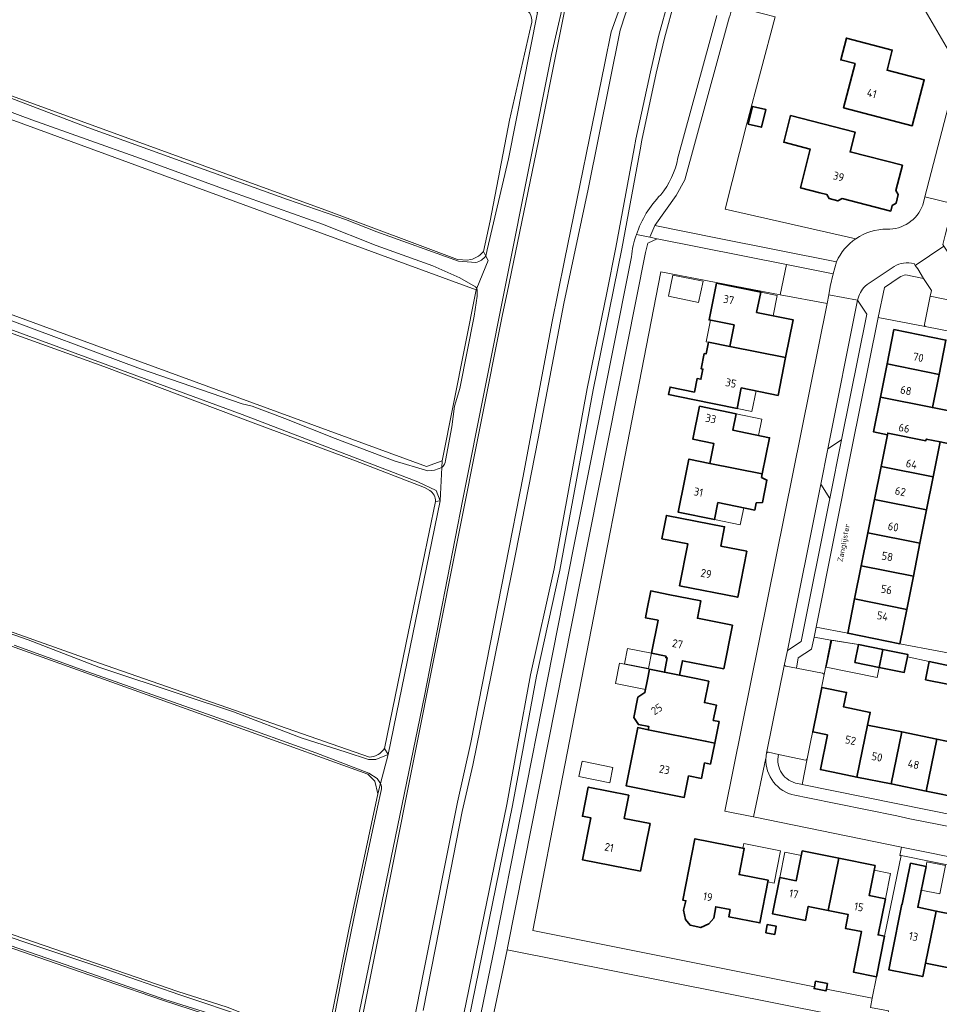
# Model space of a CAD drawing. Header units: metres. Extents: x 149984 to 156489, y 469398 to 478068.
# Tile 247 of 256: x 153079 to 153234, y 472280 to 472446. Entities that reach past the tile are written whole.
import ezdxf
from ezdxf.enums import TextEntityAlignment as Align

# ---------------------------------------------------------------- set-up
doc = ezdxf.new("R2010")
doc.units = ezdxf.units.M
doc.header["$LTSCALE"] = 0.75
for name, color, linetype, lineweight in [('B-WE-GR-BEPLANTING_CULTUUR_HEESTERS-GV', 252, 'Continuous', 18), ('B-WE-GR-BEPLANTING_CULTUUR_ROOS-GV', 252, 'Continuous', 18), ('B-WE-GR-GRAS-GV', 252, 'Continuous', 13), ('B-WE-OG-BEBOUWING-GV', 6, 'Continuous', 35), ('B-WE-OG-BEBOUWING-T18', 1, 'Continuous', 18), ('B-WE-OG-BEBOUWING_LUIFEL-GV', 6, 'Continuous', 18), ('B-WE-OG-BEBOUWING_OVERBOUWING-GV', 6, 'Continuous', 18), ('B-WE-OG-TERREIN_BEGROEID-GV', 252, 'Continuous', 18), ('B-WE-OG-TERREIN_ERF-GV', 252, 'Continuous', 18), ('B-WE-OG-TERREIN_OEVER-GV', 252, 'Continuous', 18), ('B-WE-OG-TOPOGRAFIE-T18', 7, 'Continuous', 18), ('B-WE-OG-WATER_MEER-GV', 252, 'Continuous', 18), ('B-WE-OG-WATER_SLOOT-GV', 252, 'Continuous', 18), ('B-WE-VH-GESLOTENVERHARDING_ASFALT-GV', 252, 'Continuous', 18), ('B-WE-VH-OPENVERHARDING_BETONSTRAATSTEEN-GV', 252, 'Continuous', 18), ('B-WE-VH-OPENVERHARDING_TEGEL-GV', 252, 'Continuous', 18)]:
    doc.layers.add(name, color=color, linetype=linetype, lineweight=lineweight)
doc.styles.add('NLCS-ISO-M500-T18', font='NLCS-ISO.ttf', dxfattribs={"height": 0.9})
doc.styles.add('NLCS-ISO-M750-T18', font='NLCS-ISO.ttf', dxfattribs={"height": 1.35})

msp = doc.modelspace()

# ---------------------------------------------------------------- linework, layer by layer
at = {"layer": 'B-WE-GR-BEPLANTING_CULTUUR_HEESTERS-GV', "flags": 128}
for points in [[(153222.247, 472279.59), (153222.56, 472281.139), (153214.835, 472282.68), (153214.771, 472282.359), (153212.774, 472282.761), (153212.838, 472283.078), (153165.363, 472292.547), (153170.384, 472318.389), (153186.923, 472403.516), (153207.067, 472399.655), (153208.115, 472404.782), (153186.32, 472409.13), (153184.757, 472408.348), (153184.34, 472406.78), (153173.33, 472351.35), (153161.13, 472289.62), (153161.066, 472289.318), (153215.885, 472278.404)], [(153227.126, 472402.596), (153224.602, 472400.901), (153223.58, 472395.838), (153231.497, 472394.345)], [(153231.348, 472394.645), (153232.328, 472399.428), (153232.521, 472400.4), (153231.222, 472402.434), (153228.206, 472403.026)], [(153214.435, 472335.684), (153215.595, 472341.476), (153212.771, 472341.998), (153212.353, 472339.971), (153210.078, 472338.471), (153209.784, 472336.744), (153214.184, 472335.893)], [(153211.342, 472321.272), (153206.768, 472322.226)], [(153210.019, 472317.306), (153210.78, 472317.153), (153211.588, 472321.469)]]:
    msp.add_lwpolyline(points, dxfattribs=at)
at = {"layer": 'B-WE-GR-BEPLANTING_CULTUUR_HEESTERS-GV'}
for points in [[(153228.206, 472403.026, 0.1575076), (153227.126, 472402.596)], [(153231.497, 472394.345, -0.3097478), (153231.348, 472394.645)], [(153214.184, 472335.893, -0.23481), (153214.435, 472335.684)], [(153206.768, 472322.226, 0.4384814), (153210.019, 472317.306)], [(153211.588, 472321.469, -0.3592682), (153211.342, 472321.272)]]:
    msp.add_lwpolyline(points, format="xyb", dxfattribs=at)
at = {"layer": 'B-WE-GR-BEPLANTING_CULTUUR_HEESTERS-GV', "flags": 128}
msp.add_lwpolyline([(153215.067, 472373.725), (153213.893, 472367.755), (153215.435, 472365.374), (153217.387, 472375.246)], close=True, dxfattribs=at)
at = {"layer": 'B-WE-GR-BEPLANTING_CULTUUR_ROOS-GV', "flags": 128}
msp.add_lwpolyline([(153207.067, 472399.655), (153214.955, 472398.225), (153215.245, 472399.663), (153215.499, 472401.06), (153215.972, 472403.215), (153208.115, 472404.782)], close=True, dxfattribs=at)
at = {"layer": 'B-WE-GR-GRAS-GV', "flags": 128}
for points in [[(153257.652, 472791.077), (153256.784, 472786.899), (153255.339, 472781.377), (153250.041, 472760.128), (153212.03, 472609.217), (153183.846, 472500), (153177.196, 472474.23), (153171.9, 472453.441), (153169.193, 472439.891), (153166.679, 472427.204), (153161.054, 472400), (153160.297, 472396.34), (153130.307, 472245.91), (153100.802, 472100), (153080.796, 472000), (153073.779, 471964.922)], [(153144.19, 472271.412), (153146.946, 472285.481), (153152.689, 472314.192), (153154.928, 472324.241), (153160.785, 472353.929), (153163.771, 472369.088), (153168.595, 472394.871), (153170.719, 472405.437), (153177.495, 472438.685), (153178.586, 472443.968), (153180.998, 472450.743), (153187.487, 472476.297), (153190.53, 472488.642), (153198.35, 472518.64), (153206.26, 472550.57), (153208.23, 472558.43), (153211.3, 472571.94), (153216.32, 472590.81), (153219.8, 472604.03), (153220.66, 472607.61), (153222.16, 472613.48), (153228.46, 472637.25)], [(153139.295, 472315.607), (153138.766, 472317.724), (153137.575, 472318.915), (153117.334, 472326.191), (153072.355, 472342.33), (153028.964, 472358.073), (152979.09, 472375.006), (152931.332, 472392.204), (152895.746, 472404.904), (152855, 472419.589), (152824.441, 472430.833), (152822.471, 472431.522), (152818.57, 472432.886), (152797.585, 472440.226), (152766.215, 472451.254), (152755.5, 472454.666), (152741.233, 472459.53), (152727.222, 472464.456), (152715.355, 472468.557), (152706.361, 472471.484)], [(153157.065, 472406.98), (153158.205, 472412.147), (153161.456, 472429.087), (153165.092, 472445.137)], [(153068.418, 472436.529), (153130.951, 472413.784), (153152.707, 472405.625), (153154.435, 472405.535)], [(152823.108, 472433.457), (152847.316, 472424.939), (152883.645, 472411.567), (152965.653, 472382.1), (153027.07, 472360.8), (153092.393, 472337.606), (153137.844, 472321.759)], [(153148.019, 472366.7), (153147.106, 472367.223), (153135.532, 472371.666), (153118.745, 472377.915), (153093.116, 472387.582), (153074.975, 472394.1)], [(153140.396, 472323.242), (153144.43, 472342.949), (153146.855, 472354.532), (153148.97, 472364.82)], [(153074.34, 472292.985), (153105.56, 472282.27), (153113.895, 472279.624), (153119.583, 472277.375), (153129.505, 472275.391), (153131.093, 472276.184), (153131.887, 472280.021), (153134.4, 472292.721), (153139.295, 472315.607)], [(153069.28, 472257.861), (153108.968, 472244.5), (153120.742, 472241.193), (153123.255, 472240.531), (153124.446, 472241.722), (153125.769, 472248.204), (153130.134, 472269.503), (153129.473, 472272.017), (153128.622, 472272.338), (153115.193, 472276.751), (153110.088, 472278.528), (153103.007, 472280.788), (153093.529, 472284.096), (153055.39, 472297.284)]]:
    msp.add_lwpolyline(points, dxfattribs=at)
msp.add_lwpolyline([(152725.728, 472525.204), (153147.486, 472370.76), (153150.127, 472371.696), (153155.816, 472400.535), (152875.981, 472503.063), (152735.821, 472556.445), (152724.422, 472525.682)], close=True, dxfattribs=at)
at = {"layer": 'B-WE-GR-GRAS-GV'}
for points in [[(153165.092, 472445.137, 0.4017154), (153163.894, 472447.891)], [(153154.435, 472405.535, 0.2019417), (153157.065, 472406.98)], [(153148.97, 472364.82, 0.276788), (153148.019, 472366.7)], [(153137.844, 472321.759, 0.2493342), (153140.396, 472323.242)]]:
    msp.add_lwpolyline(points, format="xyb", dxfattribs=at)
at = {"layer": 'B-WE-OG-BEBOUWING-GV', "flags": 128}
for points in [[(153217.716, 472431.172), (153229.313, 472428.146), (153231.331, 472435.881), (153225.05, 472437.52), (153225.933, 472440.905), (153218.201, 472442.922), (153217.243, 472439.251), (153219.66, 472438.621)], [(153201.674, 472428.435), (153203.899, 472427.902), (153204.616, 472430.898), (153202.39, 472431.431)], [(153225.669, 472413.767), (153225.906, 472414.711), (153226.572, 472415.117), (153226.94, 472416.581), (153226.543, 472417.244), (153227.638, 472421.49), (153218.838, 472423.761), (153219.691, 472427.069), (153208.814, 472429.875), (153207.651, 472425.366), (153212.132, 472424.21), (153210.455, 472417.713), (153213.745, 472416.863), (153214.926, 472416.558), (153215.325, 472415.878), (153216.789, 472415.498), (153217.469, 472415.897)], [(153207.971, 472389.08), (153209.257, 472395.446), (153203.076, 472396.695), (153203.769, 472400.126), (153196.329, 472401.629), (153195.078, 472395.435), (153199.288, 472394.584), (153198.556, 472390.961)], [(153225.061, 472388.018), (153233.826, 472386.251), (153234.982, 472392.037), (153226.217, 472393.803)], [(153207.971, 472389.08), (153198.556, 472390.961), (153194.968, 472391.678), (153194.569, 472389.716), (153194.262, 472389.779), (153193.741, 472387.215), (153194.049, 472387.153), (153193.699, 472385.429), (153193.066, 472385.557), (153192.609, 472383.293), (153188.513, 472384.12), (153188.256, 472382.845), (153192.351, 472382.018), (153199.787, 472380.516), (153200.485, 472383.972), (153206.686, 472382.719)], [(153233.826, 472386.251), (153225.061, 472388.018), (153223.944, 472382.428), (153232.709, 472380.661)], [(153225.186, 472376.378), (153231.592, 472375.072), (153231.647, 472375.347), (153234.011, 472374.874), (153235.554, 472374.565), (153236.617, 472379.879), (153232.709, 472380.661), (153223.944, 472382.428), (153222.775, 472376.574), (153225.131, 472376.103)], [(153195.183, 472371.264), (153204.031, 472369.494), (153205.279, 472375.594), (153199.051, 472376.868), (153199.615, 472379.622), (153193.462, 472380.881), (153192.331, 472375.35), (153195.871, 472374.626)], [(153231.592, 472375.072), (153225.186, 472376.378), (153225.131, 472376.103), (153224.062, 472370.758), (153232.841, 472369.019), (153234.011, 472374.874), (153231.647, 472375.347)], [(153203.031, 472364.602), (153204.082, 472364.696), (153204.817, 472368.44), (153203.911, 472368.908), (153204.031, 472369.494), (153195.183, 472371.264), (153191.676, 472371.982), (153190.988, 472368.62), (153189.848, 472363.048), (153195.982, 472361.793), (153196.566, 472364.652), (153202.781, 472363.381)], [(153232.841, 472369.019), (153224.062, 472370.758), (153222.945, 472365.168), (153231.724, 472363.429)], [(153230.607, 472357.841), (153231.724, 472363.429), (153222.945, 472365.168), (153221.828, 472359.58)], [(153190.095, 472350.646), (153199.91, 472348.715), (153201.435, 472356.471), (153197.055, 472357.332), (153197.693, 472360.576), (153187.893, 472362.503), (153187.119, 472358.569), (153191.484, 472357.71)], [(153220.71, 472353.991), (153229.49, 472352.252), (153230.607, 472357.841), (153221.828, 472359.58)], [(153220.71, 472353.991), (153219.596, 472348.416), (153228.373, 472346.662), (153229.49, 472352.252)], [(153184.64, 472346.728), (153184.348, 472345.257), (153186.476, 472344.834), (153185.37, 472339.263), (153187.822, 472338.776), (153187.773, 472338.531), (153188.038, 472338.478), (153187.559, 472336.069), (153190.094, 472335.559), (153190.59, 472338.018), (153197.557, 472336.649), (153199.002, 472343.999), (153193.115, 472345.156), (153193.693, 472348.1), (153188.204, 472349.181), (153185.244, 472349.769)], [(153219.596, 472348.416), (153218.439, 472342.63), (153227.217, 472340.876), (153228.373, 472346.662)], [(153223.727, 472336.893), (153224.336, 472339.901), (153220.259, 472340.728), (153219.649, 472337.719)], [(153224.336, 472339.901), (153223.727, 472336.893), (153227.951, 472336.037), (153228.478, 472338.64), (153228.56, 472339.045)], [(153231.549, 472334.81), (153235.261, 472334.057), (153235.882, 472337.114), (153232.17, 472337.867)], [(153190.094, 472335.559), (153187.559, 472336.069), (153185.052, 472336.574), (153184.705, 472334.849), (153184.263, 472332.653), (153183.097, 472331.878), (153182.403, 472328.427), (153183.178, 472327.261), (153184.932, 472326.908), (153184.826, 472326.384), (153194.44, 472324.467), (153194.439, 472324.463), (153196.027, 472324.139), (153196.753, 472327.747), (153195.773, 472327.944), (153196.298, 472330.549), (153194.297, 472330.952), (153195.024, 472334.559), (153192.908, 472334.993)], [(153219.981, 472318.408), (153221.756, 472327.17), (153222.219, 472329.31), (153217.73, 472330.219), (153218.229, 472332.679), (153214.074, 472333.521), (153212.552, 472326.015), (153215.012, 472325.516), (153213.824, 472319.656), (153214.089, 472319.602), (153217.068, 472318.998)], [(153221.756, 472327.17), (153219.981, 472318.408), (153225.753, 472317.238), (153227.529, 472326)], [(153231.657, 472316.041), (153237.748, 472314.806), (153239.525, 472323.567), (153240.182, 472326.811), (153237.351, 472327.385), (153236.693, 472324.141), (153233.433, 472324.802)], [(153194.44, 472324.467), (153184.826, 472326.384), (153183.048, 472326.738), (153181.099, 472316.955), (153188.931, 472315.379), (153190.897, 472314.984), (153191.626, 472318.61), (153193.781, 472318.177), (153194.307, 472320.792), (153195.313, 472320.59), (153196.027, 472324.139), (153194.439, 472324.463)], [(153233.433, 472324.802), (153227.529, 472326), (153225.753, 472317.238), (153231.657, 472316.041)], [(153183.525, 472302.527), (153185.135, 472310.576), (153180.769, 472311.449), (153181.55, 472315.35), (153174.726, 472316.715), (153173.745, 472311.812), (153175.155, 472311.53), (153173.745, 472304.483)], [(153198.651, 472296.089), (153198.406, 472294.836), (153203.626, 472293.815), (153205.032, 472301.004), (153200.121, 472301.965), (153200.988, 472306.394), (153192.701, 472308.015), (153190.674, 472297.65), (153191.171, 472297.553), (153190.743, 472295.972), (153191.093, 472294.431), (153191.898, 472293.451), (153193.684, 472293.03), (153195.015, 472293.661), (153195.89, 472294.641), (153196.212, 472296.566)], [(153215.147, 472295.939), (153216.932, 472304.73), (153210.775, 472305.969), (153209.76, 472300.931), (153206.995, 472301.488), (153205.76, 472295.354), (153211.311, 472294.236), (153211.79, 472296.614)], [(153216.932, 472304.73), (153215.147, 472295.939), (153218.504, 472295.263), (153218.029, 472292.905), (153220.754, 472292.357), (153219.384, 472285.549), (153223.293, 472284.763), (153224.651, 472291.573), (153223.556, 472291.793), (153224.785, 472297.898), (153222.019, 472298.454), (153223.035, 472303.501)], [(153231.543, 472287.057), (153233.355, 472295.828), (153230.236, 472296.456), (153231.626, 472303.361), (153229.008, 472303.889), (153227.617, 472296.984), (153227.568, 472296.994), (153225.801, 472288.214), (153225.341, 472285.927), (153231.083, 472284.771)], [(153231.543, 472287.057), (153237.137, 472285.931), (153240.341, 472301.607), (153237.864, 472302.105), (153236.474, 472295.2), (153233.355, 472295.828)], [(153204.634, 472292.156), (153206.134, 472291.897), (153206.376, 472293.295), (153204.876, 472293.554)], [(153212.838, 472283.078), (153212.774, 472282.761), (153214.771, 472282.359), (153214.835, 472282.68), (153215.02, 472283.597), (153213.024, 472283.999)]]:
    msp.add_lwpolyline(points, close=True, dxfattribs=at)
at = {"layer": 'B-WE-OG-BEBOUWING_LUIFEL-GV', "flags": 128}
for points in [[(153203.769, 472400.126), (153203.076, 472396.695), (153205.849, 472396.135), (153206.542, 472399.566)], [(153194.591, 472391.753), (153198.556, 472390.961), (153199.288, 472394.584), (153195.317, 472395.387)], [(153199.787, 472380.516), (153202.305, 472380.007), (153203.003, 472383.463), (153200.485, 472383.972)], [(153199.615, 472379.622), (153199.051, 472376.868), (153203.389, 472375.981), (153203.953, 472378.734)], [(153195.982, 472361.793), (153200.32, 472360.905), (153200.905, 472363.765), (153196.566, 472364.652)], [(153219.649, 472337.719), (153220.259, 472340.728), (153215.742, 472341.452), (153214.824, 472336.923), (153223.382, 472335.19), (153223.727, 472336.893)], [(153185.37, 472339.263), (153181.316, 472340.068), (153180.802, 472337.479), (153184.856, 472336.674)], [(153185.052, 472336.574), (153180.006, 472337.59), (153179.323, 472334.197), (153184.369, 472333.18)], [(153200.121, 472301.965), (153205.032, 472301.004), (153204.978, 472300.726), (153206.056, 472300.515), (153207.127, 472305.991), (153200.904, 472307.208), (153200.754, 472306.44), (153200.988, 472306.394)], [(153206.995, 472301.488), (153209.76, 472300.931), (153210.62, 472305.198), (153207.854, 472305.755)], [(153234.904, 472303.521), (153231.785, 472304.149), (153231.626, 472303.361), (153230.818, 472299.345), (153233.937, 472298.717)], [(153224.785, 472297.898), (153225.646, 472302.173), (153222.88, 472302.73), (153222.019, 472298.454)]]:
    msp.add_lwpolyline(points, close=True, dxfattribs=at)
at = {"layer": 'B-WE-OG-BEBOUWING_OVERBOUWING-GV', "flags": 128}
for points in [[(153194.057, 472401.959), (153188.996, 472403.005), (153188.255, 472399.424), (153193.317, 472398.378)], [(153178.348, 472317.439), (153178.885, 472320.036), (153173.695, 472321.109), (153173.159, 472318.512)]]:
    msp.add_lwpolyline(points, close=True, dxfattribs=at)
at = {"layer": 'B-WE-OG-TERREIN_BEGROEID-GV', "flags": 128}
for points in [[(153189.284, 472449.294), (153187.54, 472442.935), (153186.166, 472437.022), (153183.742, 472425.73), (153183.464, 472424.124), (153180.372, 472407.429), (153175.532, 472383.68), (153169.93, 472353.272), (153165.99, 472335.421), (153163.793, 472323.549), (153161.972, 472313.59), (153151.776, 472263.77)], [(153219.807, 472409.127), (153197.772, 472414.077), (153201.385, 472428.29), (153206.206, 472446.531), (153201.839, 472447.656), (153199.027, 472449.392)], [(153189.82, 472422.73), (153196.37, 472446.73)], [(153198.34, 472445.95), (153190.973, 472419.066)], [(153190.973, 472419.066), (153189.54, 472416.4), (153185.924, 472411.362), (153196.51, 472409.24), (153216.539, 472405.242)], [(153152.78, 472259.92), (153159, 472289.92), (153172.3, 472357.32), (153181.98, 472406.05)], [(153213.34, 472247.86), (153216.82, 472263.3), (153221.62, 472262.11), (153221.388, 472261.082), (153229.572, 472259.233), (153228.77, 472255.475), (153256.322, 472249.764), (153259.253, 472263.644), (153214.663, 472272.516), (153215.885, 472278.404), (153161.066, 472289.318), (153154.94, 472260.23)]]:
    msp.add_lwpolyline(points, dxfattribs=at)
at = {"layer": 'B-WE-OG-TERREIN_BEGROEID-GV'}
for points in [[(153199.027, 472449.392, -0.0741464), (153198.34, 472445.95)], [(153186.92, 472416.52, 0.1281975), (153189.82, 472422.73)], [(153182.822, 472409.828, -0.1114211), (153186.92, 472416.52)], [(153181.98, 472406.05, -0.0550355), (153182.822, 472409.828)], [(153216.539, 472405.242, -0.1385375), (153219.807, 472409.127)]]:
    msp.add_lwpolyline(points, format="xyb", dxfattribs=at)
at = {"layer": 'B-WE-OG-TERREIN_ERF-GV', "flags": 128}
for points in [[(153244.716, 472533.142), (153235.976, 472535.405), (153235.965, 472535.408), (153219.551, 472539.341), (153201.166, 472463.382), (153205.61, 472462.183), (153201.839, 472447.656), (153206.206, 472446.531), (153201.385, 472428.29), (153197.772, 472414.077), (153219.807, 472409.127)], [(153235.802, 472440.143), (153230.309, 472449.655)], [(153231.072, 472414.793), (153231.426, 472416.185), (153236.452, 472435.622)], [(153247.282, 472391.238), (153231.497, 472394.345), (153223.58, 472395.838), (153223.523, 472395.557), (153219.135, 472373.816), (153213.1, 472343.674), (153218.439, 472342.63), (153219.596, 472348.416), (153220.71, 472353.991), (153221.828, 472359.58), (153222.945, 472365.168), (153224.062, 472370.758), (153225.131, 472376.103), (153222.775, 472376.574), (153223.944, 472382.428), (153225.061, 472388.018), (153226.217, 472393.803), (153234.982, 472392.037), (153233.826, 472386.251), (153232.709, 472380.661), (153236.617, 472379.879)], [(153234.011, 472374.874), (153232.841, 472369.019), (153231.724, 472363.429), (153230.607, 472357.841), (153229.49, 472352.252), (153228.373, 472346.662), (153227.217, 472340.876), (153240.362, 472338.412)], [(153235.261, 472334.057), (153231.549, 472334.81), (153232.17, 472337.867), (153228.478, 472338.64), (153227.951, 472336.037), (153223.727, 472336.893), (153219.649, 472337.719), (153220.259, 472340.728), (153215.595, 472341.476), (153214.435, 472335.684), (153211.588, 472321.469), (153210.78, 472317.153), (153237.127, 472311.838)], [(153237.748, 472314.806), (153231.657, 472316.041), (153225.753, 472317.238), (153219.981, 472318.408), (153217.068, 472318.998), (153214.089, 472319.602), (153213.824, 472319.656), (153215.012, 472325.516), (153212.552, 472326.015), (153214.074, 472333.521), (153218.229, 472332.679), (153217.73, 472330.219), (153222.219, 472329.31), (153221.756, 472327.17), (153227.529, 472326), (153233.433, 472324.802), (153236.693, 472324.141)], [(153237.137, 472285.931), (153231.543, 472287.057), (153231.083, 472284.771), (153225.341, 472285.927), (153225.801, 472288.214), (153227.568, 472296.994), (153227.617, 472296.984), (153229.008, 472303.889), (153231.626, 472303.361), (153230.236, 472296.456), (153233.355, 472295.828), (153236.474, 472295.2)]]:
    msp.add_lwpolyline(points, dxfattribs=at)
for points in [[(153217.716, 472431.172), (153219.66, 472438.621), (153217.243, 472439.251), (153218.201, 472442.922), (153225.933, 472440.905), (153225.05, 472437.52), (153231.331, 472435.881), (153229.313, 472428.146)], [(153201.674, 472428.435), (153202.39, 472431.431), (153204.616, 472430.898), (153203.899, 472427.902)], [(153225.669, 472413.767), (153217.469, 472415.897), (153216.789, 472415.498), (153215.325, 472415.878), (153214.926, 472416.558), (153213.745, 472416.863), (153210.455, 472417.713), (153212.132, 472424.21), (153207.651, 472425.366), (153208.814, 472429.875), (153219.691, 472427.069), (153218.838, 472423.761), (153227.638, 472421.49), (153226.543, 472417.244), (153226.94, 472416.581), (153226.572, 472415.117), (153225.906, 472414.711)], [(153227.419, 472305.17), (153227.229, 472305.208), (153227.463, 472306.601), (153202.567, 472311.688), (153197.708, 472312.681), (153214.955, 472398.225), (153207.067, 472399.655), (153186.923, 472403.516), (153170.384, 472318.389), (153165.363, 472292.547), (153212.838, 472283.078), (153213.024, 472283.999), (153215.02, 472283.597), (153214.835, 472282.68), (153222.56, 472281.139), (153223.293, 472284.763), (153219.384, 472285.549), (153220.754, 472292.357), (153218.029, 472292.905), (153218.504, 472295.263), (153215.147, 472295.939), (153211.79, 472296.614), (153211.311, 472294.236), (153205.76, 472295.354), (153206.995, 472301.488), (153209.76, 472300.931), (153210.775, 472305.969), (153216.932, 472304.73), (153223.035, 472303.501), (153222.019, 472298.454), (153224.785, 472297.898), (153223.556, 472291.793), (153224.651, 472291.573)], [(153188.256, 472382.845), (153188.513, 472384.12), (153192.609, 472383.293), (153193.066, 472385.557), (153193.699, 472385.429), (153194.049, 472387.153), (153193.741, 472387.215), (153194.262, 472389.779), (153194.569, 472389.716), (153194.968, 472391.678), (153198.556, 472390.961), (153199.288, 472394.584), (153195.078, 472395.435), (153196.329, 472401.629), (153203.769, 472400.126), (153203.076, 472396.695), (153209.257, 472395.446), (153207.971, 472389.08), (153206.686, 472382.719), (153200.485, 472383.972), (153199.787, 472380.516), (153192.351, 472382.018)], [(153203.911, 472368.908), (153204.817, 472368.44), (153204.082, 472364.696), (153203.031, 472364.602), (153202.781, 472363.381), (153196.566, 472364.652), (153195.982, 472361.793), (153189.848, 472363.048), (153190.988, 472368.62), (153191.676, 472371.982), (153195.183, 472371.264), (153195.871, 472374.626), (153192.331, 472375.35), (153193.462, 472380.881), (153199.615, 472379.622), (153199.051, 472376.868), (153205.279, 472375.594), (153204.031, 472369.494)], [(153190.095, 472350.646), (153191.484, 472357.71), (153187.119, 472358.569), (153187.893, 472362.503), (153197.693, 472360.576), (153197.055, 472357.332), (153201.435, 472356.471), (153199.91, 472348.715)], [(153184.826, 472326.384), (153184.932, 472326.908), (153183.178, 472327.261), (153182.403, 472328.427), (153183.097, 472331.878), (153184.263, 472332.653), (153184.705, 472334.849), (153185.052, 472336.574), (153187.559, 472336.069), (153188.038, 472338.478), (153187.773, 472338.531), (153187.822, 472338.776), (153185.37, 472339.263), (153186.476, 472344.834), (153184.348, 472345.257), (153184.64, 472346.728), (153185.244, 472349.769), (153188.204, 472349.181), (153193.693, 472348.1), (153193.115, 472345.156), (153199.002, 472343.999), (153197.557, 472336.649), (153190.59, 472338.018), (153190.094, 472335.559), (153192.908, 472334.993), (153195.024, 472334.559), (153194.297, 472330.952), (153196.298, 472330.549), (153195.773, 472327.944), (153196.753, 472327.747), (153196.027, 472324.139), (153195.313, 472320.59), (153194.307, 472320.792), (153193.781, 472318.177), (153191.626, 472318.61), (153190.897, 472314.984), (153188.931, 472315.379), (153181.099, 472316.955), (153183.048, 472326.738)], [(153183.525, 472302.527), (153173.745, 472304.483), (153175.155, 472311.53), (153173.745, 472311.812), (153174.726, 472316.715), (153181.55, 472315.35), (153180.769, 472311.449), (153185.135, 472310.576)], [(153200.988, 472306.394), (153200.121, 472301.965), (153205.032, 472301.004), (153203.626, 472293.815), (153198.406, 472294.836), (153198.651, 472296.089), (153196.212, 472296.566), (153195.89, 472294.641), (153195.015, 472293.661), (153193.684, 472293.03), (153191.898, 472293.451), (153191.093, 472294.431), (153190.743, 472295.972), (153191.171, 472297.553), (153190.674, 472297.65), (153192.701, 472308.015)], [(153271.027, 472296.408), (153265.233, 472297.578), (153263.835, 472297.851), (153227.419, 472305.17), (153224.651, 472291.573), (153223.293, 472284.763), (153222.56, 472281.139), (153222.247, 472279.59), (153225.321, 472278.985), (153224.691, 472275.782), (153228.879, 472274.959), (153232.411, 472274.233), (153233.042, 472277.302), (153235.336, 472276.83), (153234.705, 472273.762), (153240.489, 472272.597), (153240.362, 472271.966), (153265.077, 472266.987), (153265.182, 472267.502), (153270.885, 472295.412)], [(153204.634, 472292.156), (153204.876, 472293.554), (153206.376, 472293.295), (153206.134, 472291.897)]]:
    msp.add_lwpolyline(points, close=True, dxfattribs=at)
at = {"layer": 'B-WE-OG-TERREIN_ERF-GV'}
for points in [[(153225.032, 472410.739, 0.3217932), (153231.072, 472414.793)], [(153219.807, 472409.127, -0.149651), (153225.032, 472410.739)]]:
    msp.add_lwpolyline(points, format="xyb", dxfattribs=at)
at = {"layer": 'B-WE-OG-TERREIN_OEVER-GV', "flags": 128}
for points in [[(153073.779, 471964.922), (153080.796, 472000), (153100.802, 472100), (153130.307, 472245.91), (153160.297, 472396.34), (153161.054, 472400), (153166.679, 472427.204), (153169.193, 472439.891), (153171.9, 472453.441), (153177.196, 472474.23), (153183.846, 472500), (153212.03, 472609.217), (153250.041, 472760.128), (153255.339, 472781.377), (153256.784, 472786.899), (153257.652, 472791.077)], [(153228.46, 472637.25), (153222.16, 472613.48), (153220.66, 472607.61), (153219.8, 472604.03), (153216.32, 472590.81), (153211.3, 472571.94), (153208.23, 472558.43), (153206.26, 472550.57), (153198.35, 472518.64), (153190.53, 472488.642), (153187.487, 472476.297), (153180.998, 472450.743), (153178.586, 472443.968), (153177.495, 472438.685), (153170.719, 472405.437), (153168.595, 472394.871), (153163.771, 472369.088), (153160.785, 472353.929), (153154.928, 472324.241), (153152.689, 472314.192), (153146.946, 472285.481), (153144.19, 472271.412)], [(153146.888, 472279.093), (153149.587, 472292.798), (153153.503, 472312.589), (153155.249, 472320.421), (153158.424, 472335.873), (153162.446, 472355.981), (153166.309, 472375.454), (153170.595, 472398.208), (153174.722, 472417.47), (153180.12, 472444.246), (153180.967, 472446.998), (153182.251, 472450.229), (153184.858, 472459.779), (153190.458, 472481.496), (153198.606, 472514.772), (153204.78, 472539.468), (153210.308, 472561.939), (153216.913, 472588.754), (153222.728, 472611.368), (153228.508, 472634.557)], [(153213.977, 472617.983), (153209.102, 472601.345), (153195.75, 472548.146), (153182.609, 472497.067), (153171.27, 472452.134), (153168.514, 472440.159), (153153.572, 472365.236), (153147.108, 472332.066), (153133.543, 472266.151)], [(153074.264, 472396.5), (153099.262, 472387.199), (153116.405, 472381.283), (153118.107, 472380.922), (153123.603, 472378.813), (153132.058, 472375.455), (153142.044, 472371.7), (153147.672, 472369.982), (153148.813, 472370.113), (153150.07, 472370.568), (153150.127, 472371.696), (153147.486, 472370.76), (152725.728, 472525.204)], [(152875.981, 472503.063), (153155.816, 472400.535), (153155.923, 472400.793), (153155.719, 472401.018), (153153.078, 472402.51), (153148.509, 472404.575), (153138.987, 472407.998), (153129.936, 472411.59), (153114.768, 472416.981), (153099.271, 472422.645), (153080.996, 472429.162), (153064.912, 472435.135)], [(153188.32, 472449.56), (153186.57, 472443.18), (153185.19, 472437.24), (153182.76, 472425.92), (153182.48, 472424.3), (153179.39, 472407.62), (153177.837, 472400), (153174.55, 472383.87), (153168.95, 472353.47), (153165.01, 472335.62), (153162.81, 472323.73), (153160.99, 472313.78), (153150.8, 472263.99)], [(153151.776, 472263.77), (153161.972, 472313.59), (153163.793, 472323.549), (153165.99, 472335.421), (153169.93, 472353.272), (153175.532, 472383.68), (153180.372, 472407.429), (153183.464, 472424.124), (153183.742, 472425.73), (153186.166, 472437.022), (153187.54, 472442.935), (153189.284, 472449.294)], [(153157.461, 472406.192), (153157.712, 472407.258), (153161.258, 472422.6), (153166.166, 472447.258), (153164.981, 472448.275), (153163.933, 472448.692), (153163.894, 472447.891)], [(153165.092, 472445.137), (153161.456, 472429.087), (153158.205, 472412.147), (153157.065, 472406.98), (153157.461, 472406.192)], [(153154.435, 472405.535), (153152.707, 472405.625), (153130.951, 472413.784), (153068.418, 472436.529)], [(153137.844, 472321.759), (153092.393, 472337.606), (153027.07, 472360.8), (152965.653, 472382.1), (152883.645, 472411.567), (152847.316, 472424.939), (152823.108, 472433.457)], [(153075.681, 472433.506), (153090.397, 472427.851), (153108.63, 472421.306), (153124.068, 472415.736), (153133.837, 472412.353), (153139.094, 472410.307), (153152.87, 472405.313), (153155.762, 472405.133), (153155.783, 472405.129)], [(153148.97, 472364.82), (153149.786, 472364.942), (153149.076, 472366.717), (153146, 472368.137), (153116.415, 472379.497), (153035.319, 472409.291)], [(153157.461, 472406.192), (153157.065, 472406.98)], [(153155.923, 472400.793), (153155.816, 472400.535), (153150.127, 472371.696), (153150.07, 472370.568)], [(153150.697, 472371.766), (153151.717, 472377.398), (153152.17, 472380.932), (153153.06, 472383.879), (153155.498, 472396.095), (153155.995, 472399.456)], [(153074.975, 472394.1), (153093.116, 472387.582), (153118.745, 472377.915), (153135.532, 472371.666), (153147.106, 472367.223), (153148.019, 472366.7)], [(153065.881, 472346.561), (153080.392, 472341.516), (153092.294, 472336.927), (153106.626, 472332.164), (153114.945, 472329.391), (153126.33, 472325.023), (153133.93, 472322.608), (153137.677, 472321.386), (153138.928, 472321.381), (153141.03, 472322.222), (153140.396, 472323.242)], [(153072.355, 472342.33), (153117.334, 472326.191), (153137.575, 472318.915), (153138.766, 472317.724), (153139.295, 472315.607), (153139.748, 472317.334), (153139.157, 472318.169), (153137.782, 472319.064), (153128.835, 472322.464), (153118.816, 472326.068), (153104.862, 472331.054), (153089.464, 472336.482), (153077.985, 472340.633)], [(153139.748, 472317.334), (153139.295, 472315.607), (153134.4, 472292.721), (153131.887, 472280.021), (153131.093, 472276.184), (153130.995, 472275.499)], [(153131.604, 472276.159), (153133.509, 472286.108), (153135.982, 472298.138), (153139.215, 472313.318), (153139.847, 472316.149)], [(153055.39, 472297.284), (153093.529, 472284.096), (153103.007, 472280.788), (153110.088, 472278.528), (153115.193, 472276.751), (153128.622, 472272.338), (153129.473, 472272.017), (153130.134, 472269.503), (153130.413, 472271.444), (153129.934, 472272.041), (153129.401, 472272.42), (153122.415, 472274.695), (153114.241, 472277.404), (153111.805, 472278.284), (153103.367, 472280.895), (153086.576, 472286.833), (153074.2, 472291.085)], [(153065.728, 472295.315), (153082.988, 472289.543), (153093.296, 472286.088), (153105.941, 472281.702), (153117.652, 472277.802), (153124.193, 472275.58), (153128.376, 472274.702), (153128.742, 472274.703), (153130.995, 472275.499), (153131.093, 472276.184)], [(153131.093, 472276.184), (153129.505, 472275.391), (153119.583, 472277.375), (153113.895, 472279.624), (153105.56, 472282.27), (153074.34, 472292.985)]]:
    msp.add_lwpolyline(points, dxfattribs=at)
at = {"layer": 'B-WE-OG-TERREIN_OEVER-GV'}
for points in [[(153163.894, 472447.891, -0.4017154), (153165.092, 472445.137)], [(153157.065, 472406.98, -0.2019417), (153154.435, 472405.535)], [(153155.783, 472405.129, 0.1707761), (153157.461, 472406.192)], [(153155.995, 472399.456, 0.0985644), (153155.923, 472400.793)], [(153150.07, 472370.568, 0.1780388), (153150.697, 472371.766)], [(153148.019, 472366.7, -0.276788), (153148.97, 472364.82)], [(153140.396, 472323.242, -0.2493342), (153137.844, 472321.759)], [(153139.847, 472316.149, 0.1259176), (153139.748, 472317.334)]]:
    msp.add_lwpolyline(points, format="xyb", dxfattribs=at)
at = {"layer": 'B-WE-OG-TERREIN_OEVER-GV', "flags": 128}
msp.add_lwpolyline([(153149.786, 472364.942), (153148.97, 472364.82), (153146.855, 472354.532), (153144.43, 472342.949), (153140.396, 472323.242), (153141.03, 472322.222)], close=True, dxfattribs=at)
at = {"layer": 'B-WE-OG-WATER_MEER-GV', "flags": 128}
for points in [[(153228.508, 472634.557), (153222.728, 472611.368), (153216.913, 472588.754), (153210.308, 472561.939), (153204.78, 472539.468), (153198.606, 472514.772), (153190.458, 472481.496), (153184.858, 472459.779), (153182.251, 472450.229), (153180.967, 472446.998), (153180.12, 472444.246), (153174.722, 472417.47), (153170.595, 472398.208), (153166.309, 472375.454), (153162.446, 472355.981), (153158.424, 472335.873), (153155.249, 472320.421), (153153.503, 472312.589), (153149.587, 472292.798), (153146.888, 472279.093)], [(153150.8, 472263.99), (153160.99, 472313.78), (153162.81, 472323.73), (153165.01, 472335.62), (153168.95, 472353.47), (153174.55, 472383.87), (153177.837, 472400), (153179.39, 472407.62), (153182.48, 472424.3), (153182.76, 472425.92), (153185.19, 472437.24), (153186.57, 472443.18), (153188.32, 472449.56)]]:
    msp.add_lwpolyline(points, dxfattribs=at)
at = {"layer": 'B-WE-OG-WATER_SLOOT-GV', "flags": 128}
for points in [[(153133.543, 472266.151), (153147.108, 472332.066), (153153.572, 472365.236), (153168.514, 472440.159), (153171.27, 472452.134), (153182.609, 472497.067), (153195.75, 472548.146), (153209.102, 472601.345), (153213.977, 472617.983)], [(153164.554, 472451.091), (153164.057, 472451.241), (153163.933, 472448.692), (153164.981, 472448.275), (153166.166, 472447.258), (153161.258, 472422.6), (153157.712, 472407.258), (153157.461, 472406.192), (153157.841, 472405.435), (153155.923, 472400.793)], [(153064.912, 472435.135), (153080.996, 472429.162), (153099.271, 472422.645), (153114.768, 472416.981), (153129.936, 472411.59), (153138.987, 472407.998), (153148.509, 472404.575), (153153.078, 472402.51), (153155.719, 472401.018), (153155.923, 472400.793), (153157.841, 472405.435), (153157.461, 472406.192)], [(153155.783, 472405.129), (153155.762, 472405.133), (153152.87, 472405.313), (153139.094, 472410.307), (153133.837, 472412.353), (153124.068, 472415.736), (153108.63, 472421.306), (153090.397, 472427.851), (153075.681, 472433.506)], [(153035.319, 472409.291), (153116.415, 472379.497), (153146, 472368.137), (153149.076, 472366.717), (153149.786, 472364.942), (153150.07, 472370.568), (153148.813, 472370.113), (153147.672, 472369.982), (153142.044, 472371.7), (153132.058, 472375.455), (153123.603, 472378.813), (153118.107, 472380.922), (153116.405, 472381.283), (153099.262, 472387.199), (153074.264, 472396.5)], [(153155.995, 472399.456), (153155.498, 472396.095), (153153.06, 472383.879), (153152.17, 472380.932), (153151.717, 472377.398), (153150.697, 472371.766)], [(153150.07, 472370.568), (153149.786, 472364.942), (153141.03, 472322.222), (153139.748, 472317.334)], [(153077.985, 472340.633), (153089.464, 472336.482), (153104.862, 472331.054), (153118.816, 472326.068), (153128.835, 472322.464), (153137.782, 472319.064), (153139.157, 472318.169), (153139.748, 472317.334), (153141.03, 472322.222), (153138.928, 472321.381), (153137.677, 472321.386), (153133.93, 472322.608), (153126.33, 472325.023), (153114.945, 472329.391), (153106.626, 472332.164), (153092.294, 472336.927), (153080.392, 472341.516), (153065.881, 472346.561)], [(153139.847, 472316.149), (153139.215, 472313.318), (153135.982, 472298.138), (153133.509, 472286.108), (153131.604, 472276.159)], [(153074.2, 472291.085), (153086.576, 472286.833), (153103.367, 472280.895), (153111.805, 472278.284), (153114.241, 472277.404), (153122.415, 472274.695), (153129.401, 472272.42), (153129.934, 472272.041), (153130.413, 472271.444), (153130.995, 472275.499), (153128.742, 472274.703), (153128.376, 472274.702), (153124.193, 472275.58), (153117.652, 472277.802), (153105.941, 472281.702), (153093.296, 472286.088), (153082.988, 472289.543), (153065.728, 472295.315)]]:
    msp.add_lwpolyline(points, dxfattribs=at)
at = {"layer": 'B-WE-OG-WATER_SLOOT-GV'}
for points in [[(153157.461, 472406.192, -0.1707761), (153155.783, 472405.129)], [(153155.923, 472400.793, -0.0985644), (153155.995, 472399.456)], [(153150.697, 472371.766, -0.1780388), (153150.07, 472370.568)], [(153139.748, 472317.334, -0.1259176), (153139.847, 472316.149)]]:
    msp.add_lwpolyline(points, format="xyb", dxfattribs=at)
at = {"layer": 'B-WE-VH-GESLOTENVERHARDING_ASFALT-GV'}
for points in [[(153198.34, 472445.95, 0.0741464), (153199.027, 472449.392)], [(153189.82, 472422.73, -0.1281975), (153186.92, 472416.52)], [(153186.92, 472416.52, 0.1114211), (153182.822, 472409.828)], [(153182.822, 472409.828, 0.0550355), (153181.98, 472406.05)]]:
    msp.add_lwpolyline(points, format="xyb", dxfattribs=at)
at = {"layer": 'B-WE-VH-GESLOTENVERHARDING_ASFALT-GV', "flags": 128}
for points in [[(153196.37, 472446.73), (153189.82, 472422.73)], [(153182.822, 472409.828), (153185.072, 472409.379), (153185.924, 472411.362), (153189.54, 472416.4), (153190.973, 472419.066), (153198.34, 472445.95)], [(153184.34, 472406.78), (153184.757, 472408.348), (153186.32, 472409.13), (153185.072, 472409.379), (153182.822, 472409.828)], [(153154.94, 472260.23), (153161.066, 472289.318), (153161.13, 472289.62), (153173.33, 472351.35), (153184.34, 472406.78)], [(153181.98, 472406.05), (153172.3, 472357.32), (153159, 472289.92), (153152.78, 472259.92)]]:
    msp.add_lwpolyline(points, dxfattribs=at)
at = {"layer": 'B-WE-VH-OPENVERHARDING_BETONSTRAATSTEEN-GV', "flags": 128}
for points in [[(153230.309, 472449.655), (153235.802, 472440.143)], [(153236.452, 472435.622), (153231.426, 472416.185), (153236.242, 472414.983), (153237.596, 472420.288), (153241.208, 472434.044)], [(153229.62, 472404.929), (153229.81, 472404.631), (153234.63, 472407.847), (153234.44, 472408.141), (153234.847, 472409.698), (153235.871, 472413.612), (153236.242, 472414.983), (153231.426, 472416.185), (153231.072, 472414.793)], [(153249.549, 472402.436), (153236.439, 472405.092), (153235.891, 472405.904), (153234.63, 472407.847), (153229.81, 472404.631), (153230.225, 472404.029), (153231.222, 472402.434), (153232.521, 472400.4), (153232.328, 472399.428), (153248.506, 472396.155)], [(153216.539, 472405.242), (153215.972, 472403.215), (153215.499, 472401.06), (153215.245, 472399.663)], [(153221.369, 472401.13), (153221.722, 472401.421), (153226.273, 472404.453)], [(153215.067, 472373.725), (153220.093, 472398.74), (153215.245, 472399.663), (153214.955, 472398.225), (153197.708, 472312.681), (153202.567, 472311.688), (153204.66, 472321.599)], [(153215.245, 472399.663), (153220.093, 472398.74)], [(153247.556, 472391.379), (153248.506, 472396.155), (153232.328, 472399.428), (153231.348, 472394.645)], [(153231.497, 472394.345), (153247.282, 472391.238), (153247.308, 472391.233)], [(153204.742, 472322.33), (153204.764, 472322.437), (153207.792, 472337.445), (153208.272, 472339.717), (153213.893, 472367.755), (153215.067, 472373.725)], [(153207.792, 472337.445), (153204.764, 472322.437)], [(153214.184, 472335.893), (153209.784, 472336.744), (153208.029, 472337.094)], [(153211.588, 472321.469), (153214.435, 472335.684)], [(153205.094, 472322.582), (153206.768, 472322.226), (153211.342, 472321.272)], [(153204.66, 472321.599), (153202.567, 472311.688), (153227.463, 472306.601)], [(153227.463, 472306.601), (153264.11, 472299.253), (153265.077, 472304.172), (153264.077, 472304.366), (153241.25, 472308.936), (153228.894, 472311.393), (153226.714, 472311.852), (153211.725, 472314.921), (153209.546, 472315.352)]]:
    msp.add_lwpolyline(points, dxfattribs=at)
at = {"layer": 'B-WE-VH-OPENVERHARDING_BETONSTRAATSTEEN-GV'}
for points in [[(153231.072, 472414.793, -0.3217932), (153225.032, 472410.739)], [(153225.032, 472410.739, 0.149651), (153219.807, 472409.127)], [(153219.807, 472409.127, 0.1385375), (153216.539, 472405.242)], [(153226.273, 472404.453, -0.098006), (153227.835, 472405.022)], [(153227.835, 472405.022, -0.1058577), (153229.62, 472404.929)], [(153220.093, 472398.74, -0.0728527), (153220.581, 472400.06)], [(153220.581, 472400.06, -0.068937), (153221.369, 472401.13)], [(153231.348, 472394.645, 0.3097478), (153231.497, 472394.345)], [(153208.029, 472337.094, -0.3673859), (153207.792, 472337.445)], [(153214.435, 472335.684, 0.23481), (153214.184, 472335.893)], [(153204.66, 472321.599, -0.0301764), (153204.742, 472322.33)], [(153204.764, 472322.437, -0.3974605), (153205.094, 472322.582)], [(153209.546, 472315.352, -0.3735802), (153204.66, 472321.599)], [(153211.342, 472321.272, 0.3592682), (153211.588, 472321.469)]]:
    msp.add_lwpolyline(points, format="xyb", dxfattribs=at)
at = {"layer": 'B-WE-VH-OPENVERHARDING_BETONSTRAATSTEEN-GV', "flags": 128}
for points in [[(153215.067, 472373.725), (153217.387, 472375.246), (153221.652, 472396.41), (153220.093, 472398.74)], [(153215.435, 472365.374), (153213.893, 472367.755), (153208.272, 472339.717), (153210.578, 472341.272)], [(153227.463, 472306.601), (153227.229, 472305.208), (153227.419, 472305.17), (153263.835, 472297.851), (153264.11, 472299.253)]]:
    msp.add_lwpolyline(points, close=True, dxfattribs=at)
at = {"layer": 'B-WE-VH-OPENVERHARDING_TEGEL-GV', "flags": 128}
msp.add_lwpolyline([(153186.32, 472409.13), (153208.115, 472404.782), (153215.972, 472403.215), (153216.539, 472405.242), (153196.51, 472409.24), (153185.924, 472411.362), (153185.072, 472409.379)], close=True, dxfattribs=at)
at = {"layer": 'B-WE-VH-OPENVERHARDING_TEGEL-GV'}
for points in [[(153227.835, 472405.022, 0.098006), (153226.273, 472404.453)], [(153229.62, 472404.929, 0.1058577), (153227.835, 472405.022)], [(153227.126, 472402.596, -0.1575076), (153228.206, 472403.026)], [(153220.581, 472400.06, 0.0728527), (153220.093, 472398.74)], [(153221.369, 472401.13, 0.068937), (153220.581, 472400.06)], [(153207.792, 472337.445, 0.3673859), (153208.029, 472337.094)], [(153204.742, 472322.33, 0.0301764), (153204.66, 472321.599)], [(153205.094, 472322.582, 0.3974605), (153204.764, 472322.437)], [(153210.019, 472317.306, -0.4384814), (153206.768, 472322.226)], [(153204.66, 472321.599, 0.3735802), (153209.546, 472315.352)]]:
    msp.add_lwpolyline(points, format="xyb", dxfattribs=at)
at = {"layer": 'B-WE-VH-OPENVERHARDING_TEGEL-GV', "flags": 128}
for points in [[(153228.206, 472403.026), (153231.222, 472402.434), (153230.225, 472404.029), (153229.81, 472404.631), (153229.62, 472404.929)], [(153226.273, 472404.453), (153221.722, 472401.421), (153221.369, 472401.13)], [(153208.029, 472337.094), (153209.784, 472336.744), (153210.078, 472338.471), (153212.353, 472339.971), (153212.771, 472341.998), (153213.1, 472343.674), (153219.135, 472373.816), (153223.523, 472395.557), (153223.58, 472395.838), (153224.602, 472400.901), (153227.126, 472402.596)], [(153220.093, 472398.74), (153221.652, 472396.41), (153217.387, 472375.246), (153215.435, 472365.374), (153210.578, 472341.272), (153208.272, 472339.717), (153207.792, 472337.445)], [(153240.362, 472338.412), (153227.217, 472340.876), (153218.439, 472342.63), (153213.1, 472343.674), (153212.771, 472341.998), (153215.595, 472341.476), (153220.259, 472340.728), (153224.336, 472339.901), (153228.56, 472339.045), (153228.478, 472338.64), (153232.17, 472337.867), (153235.882, 472337.114)], [(153204.764, 472322.437), (153204.742, 472322.33)], [(153206.768, 472322.226), (153205.094, 472322.582)], [(153241.506, 472309.184), (153241.849, 472310.875), (153238.735, 472311.514), (153238.729, 472311.515), (153237.127, 472311.838), (153210.78, 472317.153), (153210.019, 472317.306)], [(153209.546, 472315.352), (153211.725, 472314.921), (153226.714, 472311.852), (153228.894, 472311.393), (153241.25, 472308.936)]]:
    msp.add_lwpolyline(points, dxfattribs=at)

# ---------------------------------------------------------------- texts
at = {"layer": 'B-WE-OG-BEBOUWING-T18', "style": 'NLCS-ISO-M750-T18'}
for s, rotation, p in [('41', 345.4, (153222.487, 472433.612)), ('39', 345.5, (153216.897, 472419.603)), ('37', 348.6, (153198.374, 472398.85)), ('70', 348.7, (153230.323, 472389.135)), ('35', 348.6, (153198.759, 472384.805)), ('68', 348.7, (153228.247, 472383.551)), ('33', 348.5, (153195.37, 472378.811)), ('66', 348.7, (153227.941, 472377.212)), ('64', 348.7, (153229.19, 472371.162)), ('31', 348.5, (153193.292, 472366.426)), ('62', 348.7, (153227.298, 472366.541)), ('60', 348.7, (153226.107, 472360.579)), ('58', 348.7, (153225.107, 472355.579)), ('29', 348.9, (153194.574, 472352.691)), ('56', 348.7, (153224.962, 472350.008)), ('54', 348.7, (153224.307, 472345.537)), ('27', 348.8, (153189.763, 472340.849)), ('25', 33.6, (153186.263, 472329.846)), ('52', 348.6, (153218.91, 472324.613)), ('50', 348.6, (153223.366, 472321.803)), ('23', 348.7, (153187.558, 472319.686)), ('48', 348.6, (153229.518, 472320.556)), ('21', 348.7, (153178.238, 472306.552)), ('19', 349, (153194.862, 472298.223)), ('17', 348.7, (153209.345, 472298.712)), ('15', 348.7, (153220.307, 472296.527)), ('13', 348.6, (153229.513, 472291.546))]:
    msp.add_text(s, height=1.35, rotation=rotation, dxfattribs=at).set_placement(p, align=Align.MIDDLE)
at = {"layer": 'B-WE-OG-TOPOGRAFIE-T18', "style": 'NLCS-ISO-M500-T18'}
msp.add_text('Zanglijster', height=0.9, rotation=78.8, dxfattribs=at).set_placement((153217.869, 472357.849), align=Align.MIDDLE)

doc.saveas('drawing.dxf')
